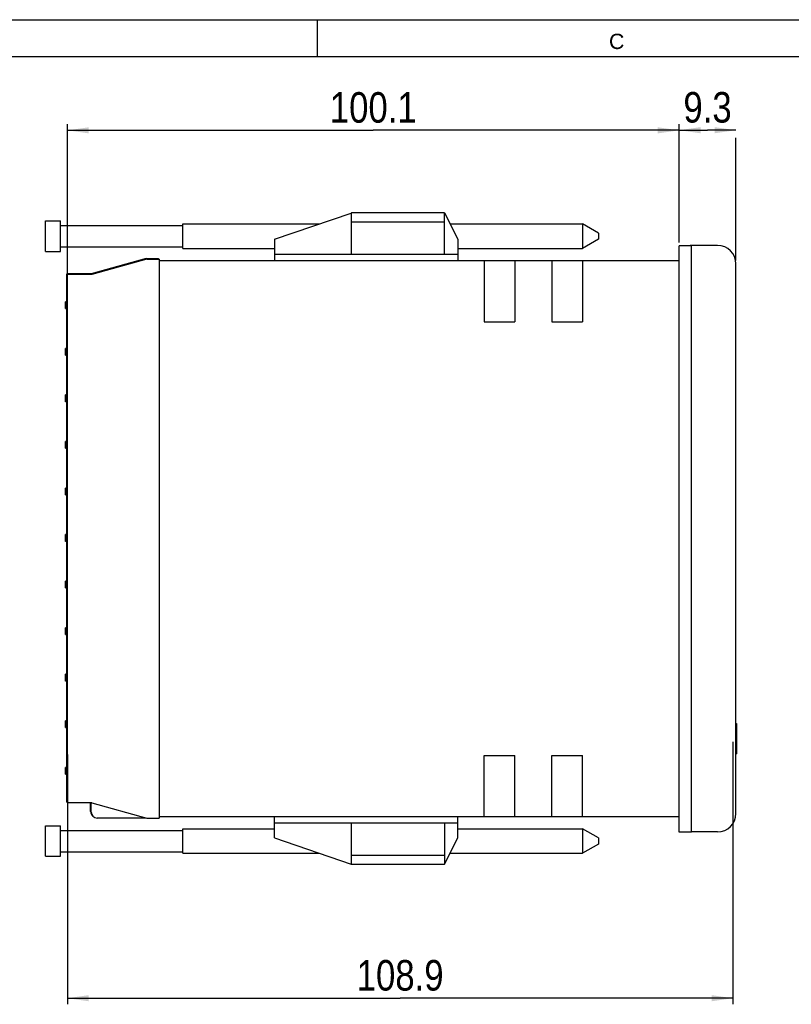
# Model space of a CAD drawing. Header units: millimetres. Extents: x 0 to 420, y 0 to 297.
# Tile 3 of 7: x 161 to 288, y 136 to 297. Entities that reach past the tile are written whole.
import ezdxf

# ---------------------------------------------------------------- set-up
doc = ezdxf.new("R2010")
doc.units = ezdxf.units.MM
doc.header["$LTSCALE"] = 23.1
doc.layers.get('0').update_dxf_attribs({"linetype": 'CONTINUOUS'})
doc.layers.add('3_ALL_AXES', color=7, linetype='CONTINUOUS')
doc.layers.add('ASSI', color=7, linetype='CONTINUOUS')
doc.styles.get("Standard").update_dxf_attribs({"font": 'txt', "width": 0.85})
doc.styles.add('TEXTSTYLE_2', font='arial.ttf')
doc.dimstyles.new('DIMSTYLE_1', dxfattribs={"dimtxt": 5, "dimasz": 3.5, "dimexe": 1, "dimexo": 0.5, "dimgap": 1.25, "dimtad": 1, "dimdec": 4, "dimdsep": 46, "dimtxsty": 'STANDARD', "dimblk": '_FILLED', "dimblk1": '_FILLED', "dimblk2": '_FILLED', "dimcen": 0.09, "dimadec": 4, "dimazin": 2, "dimtp": 0.15, "dimtm": 0.15, "dimtfac": 1, "dimtdec": 4, "dimtofl": 0, "dimtmove": 0, "dimatfit": 3, "dimldrblk": '_FILLED', "dimfxl": 1, "dimtolj": 1, "dimarcsym": 0})
doc.dimstyles.new('DIMSTYLE_2', dxfattribs={"dimtxt": 5, "dimasz": 3.5, "dimexe": 1, "dimexo": 0.5, "dimgap": 1.25, "dimtad": 1, "dimdec": 4, "dimdsep": 46, "dimtxsty": 'STANDARD', "dimblk": '_FILLED', "dimblk1": '_FILLED', "dimblk2": '_FILLED', "dimcen": 0.09, "dimadec": 4, "dimazin": 2, "dimtp": 0.1, "dimtm": 0.1, "dimtfac": 1, "dimtdec": 4, "dimtofl": 0, "dimtmove": 0, "dimatfit": 3, "dimldrblk": '_FILLED', "dimfxl": 1, "dimtolj": 1, "dimarcsym": 0})

# ---------------------------------------------------------------- blocks, each defined once
blk = doc.blocks.new('_FILLED')
at = {"color": 0, "linetype": 'BYBLOCK'}
blk.add_solid([(0, 0), (-1, 0.143), (-1, -0.143)], dxfattribs=at)
blk = doc.blocks.new('*D2')
at = {"color": 2, "linetype": 'CONTINUOUS'}
for p, q in [((269.17, 278.91), (273.82, 278.91)), ((278.47, 278.91), (273.82, 278.91)), ((269.17, 260.51), (269.17, 277.66)), ((278.47, 257.56), (278.47, 277.66))]:
    blk.add_line(p, q, dxfattribs=at)
at = {"color": 2, "linetype": 'CONTINUOUS', "xscale": 3.5, "yscale": 3.5, "zscale": 3.5, "rotation": 180}
blk.add_blockref('_FILLED', (269.17, 278.91), dxfattribs=at)
at = {"color": 2, "linetype": 'CONTINUOUS', "xscale": 3.5, "yscale": 3.5, "zscale": 3.5}
blk.add_blockref('_FILLED', (278.47, 278.91), dxfattribs=at)
at = {"color": 2, "linetype": 'CONTINUOUS', "insert": (273.82, 285.16), "char_height": 5, "width": 15.5357, "attachment_point": 2, "line_spacing_factor": 0.9}
blk.add_mtext('9.3', dxfattribs=at)
blk = doc.blocks.new('*D3')
at = {"color": 2, "linetype": 'CONTINUOUS'}
for p, q in [((277.97, 178.81), (277.97, 135.83)), ((169.07, 176.71), (169.07, 135.83)), ((169.07, 136.83), (223.52, 136.83)), ((277.97, 136.83), (223.52, 136.83))]:
    blk.add_line(p, q, dxfattribs=at)
at = {"color": 2, "linetype": 'CONTINUOUS', "xscale": 3.5, "yscale": 3.5, "zscale": 3.5, "rotation": 180}
blk.add_blockref('_FILLED', (169.07, 136.83), dxfattribs=at)
at = {"color": 2, "linetype": 'CONTINUOUS', "xscale": 3.5, "yscale": 3.5, "zscale": 3.5}
blk.add_blockref('_FILLED', (277.97, 136.83), dxfattribs=at)
at = {"color": 2, "linetype": 'CONTINUOUS', "insert": (223.52, 143.08), "char_height": 5, "width": 26.25, "attachment_point": 2, "line_spacing_factor": 0.9}
blk.add_mtext('108.9', dxfattribs=at)
blk = doc.blocks.new('*D4')
at = {"color": 2, "linetype": 'CONTINUOUS'}
for p, q in [((169.07, 239.79), (169.07, 279.89)), ((169.07, 278.89), (219.12, 278.89)), ((269.17, 278.89), (219.12, 278.89)), ((269.17, 260.51), (269.17, 279.89))]:
    blk.add_line(p, q, dxfattribs=at)
at = {"color": 2, "linetype": 'CONTINUOUS', "xscale": 3.5, "yscale": 3.5, "zscale": 3.5, "rotation": 180}
blk.add_blockref('_FILLED', (169.07, 278.89), dxfattribs=at)
at = {"color": 2, "linetype": 'CONTINUOUS', "xscale": 3.5, "yscale": 3.5, "zscale": 3.5}
blk.add_blockref('_FILLED', (269.17, 278.89), dxfattribs=at)
at = {"color": 2, "linetype": 'CONTINUOUS', "insert": (219.12, 285.14), "char_height": 5, "width": 24.6429, "attachment_point": 2, "line_spacing_factor": 0.9}
blk.add_mtext('100.1', dxfattribs=at)

msp = doc.modelspace()

# ---------------------------------------------------------------- linework, layer by layer
at = {"color": 2, "linetype": 'CONTINUOUS'}
msp.add_line((0, 297), (420, 297), dxfattribs=at)
at = {"color": 7, "linetype": 'CONTINUOUS'}
for p, q in [((210, 291), (210, 297)), ((18, 291), (414, 291)), ((202.96732, 261.05891), (215.4888, 265.33211)), ((215.56732, 258.55891), (215.56732, 265.35891)), ((230.76732, 265.35891), (215.56732, 265.35891)), ((230.76732, 258.55891), (230.76732, 265.35891)), ((230.76732, 265.35891), (232.96732, 261.05891)), ((253.36924, 263.55891), (253.36924, 259.55891)), ((255.96732, 262.05891), (253.36924, 263.55891)), ((255.96732, 262.05873), (255.96732, 261.05908)), ((202.96732, 261.05891), (202.96732, 257.55891)), ((232.96732, 261.05891), (232.96732, 257.55891)), ((255.96732, 261.05891), (253.36924, 259.55891)), ((270.96732, 260.00891), (270.96732, 260.05891)), ((275.46732, 260.05891), (270.96732, 260.05891)), ((181.96732, 257.90891), (172.96732, 255.40891)), ((181.96732, 257.90891), (183.96732, 257.90891)), ((183.96732, 257.90891), (183.96732, 257.80891)), ((232.96732, 258.55891), (202.96732, 258.55891)), ((182.06732, 257.80891), (173.06732, 255.30891)), ((182.06732, 257.80891), (184.06732, 257.80891)), ((184.06732, 257.80891), (184.06732, 166.30891)), ((184.16732, 256.35891), (184.06732, 256.35891)), ((184.16732, 256.25891), (184.06732, 256.25891)), ((278.46732, 167.05891), (278.46732, 257.05891)), ((168.96732, 250.70891), (168.96732, 255.40891)), ((172.96732, 255.40891), (168.96732, 255.40891)), ((169.06732, 168.80891), (169.06732, 255.30891)), ((173.06732, 255.30891), (169.06732, 255.30891)), ((184.16732, 255.45891), (184.06732, 255.45891)), ((168.76732, 249.70891), (168.76732, 250.80891)), ((168.96732, 250.80891), (168.76732, 250.80891)), ((168.86732, 249.60891), (168.86732, 250.70891)), ((169.06732, 250.70891), (168.86732, 250.70891)), ((168.86732, 249.70891), (168.76732, 249.70891)), ((169.06732, 249.60891), (168.86732, 249.60891)), ((168.96732, 243.08891), (168.96732, 249.60891)), ((168.76732, 242.08891), (168.76732, 243.18891)), ((168.96732, 243.18891), (168.76732, 243.18891)), ((168.96732, 243.1655), (168.76732, 243.1655)), ((168.86732, 243.09529), (168.76732, 243.09529)), ((168.86732, 243.02508), (168.76732, 243.02508)), ((168.86732, 242.93146), (168.76732, 242.93146)), ((168.86732, 242.86125), (168.76732, 242.86125)), ((168.86732, 242.74422), (168.76732, 242.74422)), ((168.86732, 242.53359), (168.76732, 242.53359)), ((168.86732, 242.41657), (168.76732, 242.41657)), ((168.86732, 242.34635), (168.76732, 242.34635)), ((168.86732, 242.25274), (168.76732, 242.25274)), ((168.86732, 242.18252), (168.76732, 242.18252)), ((168.86732, 242.11231), (168.76732, 242.11231)), ((168.86732, 242.08891), (168.76732, 242.08891)), ((168.86732, 241.98891), (168.86732, 243.08891)), ((169.06732, 243.08891), (168.86732, 243.08891)), ((169.06732, 243.0655), (168.86732, 243.0655)), ((169.06732, 242.99529), (168.86732, 242.99529)), ((169.06732, 242.92508), (168.86732, 242.92508)), ((169.06732, 242.83146), (168.86732, 242.83146)), ((169.06732, 242.76125), (168.86732, 242.76125)), ((169.06732, 242.64422), (168.86732, 242.64422)), ((169.06732, 242.43359), (168.86732, 242.43359)), ((169.06732, 242.31657), (168.86732, 242.31657)), ((169.06732, 242.24635), (168.86732, 242.24635)), ((169.06732, 242.15274), (168.86732, 242.15274)), ((169.06732, 242.08252), (168.86732, 242.08252)), ((169.06732, 242.01231), (168.86732, 242.01231)), ((169.06732, 241.98891), (168.86732, 241.98891)), ((168.96732, 235.46891), (168.96732, 241.98891)), ((184.06732, 239.00891), (184.16732, 239.00891)), ((184.06732, 238.00891), (184.16732, 238.00891)), ((168.76732, 234.46891), (168.76732, 235.56891)), ((168.96732, 235.56891), (168.76732, 235.56891)), ((168.96732, 235.5455), (168.76732, 235.5455)), ((168.86732, 235.47529), (168.76732, 235.47529)), ((168.86732, 235.38167), (168.76732, 235.38167)), ((168.86732, 234.36891), (168.86732, 235.46891)), ((169.06732, 235.46891), (168.86732, 235.46891)), ((169.06732, 235.4455), (168.86732, 235.4455)), ((169.06732, 235.37529), (168.86732, 235.37529)), ((168.86732, 235.26465), (168.76732, 235.26465)), ((168.86732, 235.10082), (168.76732, 235.10082)), ((168.86732, 234.93699), (168.76732, 234.93699)), ((168.86732, 234.77316), (168.76732, 234.77316)), ((168.86732, 234.65614), (168.76732, 234.65614)), ((168.86732, 234.56252), (168.76732, 234.56252)), ((168.86732, 234.49231), (168.76732, 234.49231)), ((168.86732, 234.46891), (168.76732, 234.46891)), ((169.06732, 235.28167), (168.86732, 235.28167)), ((169.06732, 235.16465), (168.86732, 235.16465)), ((169.06732, 235.00082), (168.86732, 235.00082)), ((169.06732, 234.83699), (168.86732, 234.83699)), ((169.06732, 234.67316), (168.86732, 234.67316)), ((169.06732, 234.55614), (168.86732, 234.55614)), ((169.06732, 234.46252), (168.86732, 234.46252)), ((169.06732, 234.39231), (168.86732, 234.39231)), ((169.06732, 234.36891), (168.86732, 234.36891)), ((168.96732, 227.84891), (168.96732, 234.36891)), ((184.06732, 232.60891), (184.16732, 232.60891)), ((184.06732, 232.50891), (184.16732, 232.50891)), ((184.06732, 231.50891), (184.16732, 231.50891)), ((168.76732, 226.84891), (168.76732, 227.94891)), ((168.96732, 227.94891), (168.76732, 227.94891)), ((168.96732, 227.9255), (168.76732, 227.9255)), ((168.86732, 227.85529), (168.76732, 227.85529)), ((168.86732, 227.78508), (168.76732, 227.78508)), ((168.86732, 227.66805), (168.76732, 227.66805)), ((168.86732, 227.59784), (168.76732, 227.59784)), ((168.86732, 227.50422), (168.76732, 227.50422)), ((168.86732, 227.43401), (168.76732, 227.43401)), ((168.86732, 227.41061), (168.76732, 227.41061)), ((168.86732, 227.3872), (168.76732, 227.3872)), ((168.86732, 227.31699), (168.76732, 227.31699)), ((168.86732, 226.74891), (168.86732, 227.84891)), ((169.06732, 227.84891), (168.86732, 227.84891)), ((169.06732, 227.8255), (168.86732, 227.8255)), ((169.06732, 227.75529), (168.86732, 227.75529)), ((169.06732, 227.68508), (168.86732, 227.68508)), ((169.06732, 227.56805), (168.86732, 227.56805)), ((169.06732, 227.49784), (168.86732, 227.49784)), ((169.06732, 227.40422), (168.86732, 227.40422)), ((169.06732, 227.33401), (168.86732, 227.33401)), ((169.06732, 227.31061), (168.86732, 227.31061)), ((169.06732, 227.2872), (168.86732, 227.2872)), ((168.86732, 227.19997), (168.76732, 227.19997)), ((168.86732, 227.12976), (168.76732, 227.12976)), ((168.86732, 227.01274), (168.76732, 227.01274)), ((168.86732, 226.94252), (168.76732, 226.94252)), ((168.86732, 226.87231), (168.76732, 226.87231)), ((168.86732, 226.84891), (168.76732, 226.84891)), ((169.06732, 227.21699), (168.86732, 227.21699)), ((169.06732, 227.09997), (168.86732, 227.09997)), ((169.06732, 227.02976), (168.86732, 227.02976)), ((169.06732, 226.91274), (168.86732, 226.91274)), ((169.06732, 226.84252), (168.86732, 226.84252)), ((169.06732, 226.77231), (168.86732, 226.77231)), ((169.06732, 226.74891), (168.86732, 226.74891)), ((168.96732, 220.22891), (168.96732, 226.74891)), ((168.76732, 219.22891), (168.76732, 220.32891)), ((168.96732, 220.32891), (168.76732, 220.32891)), ((168.86732, 220.21188), (168.76732, 220.21188)), ((168.86732, 219.22891), (168.76732, 219.22891)), ((168.86732, 219.12891), (168.86732, 220.22891)), ((169.06732, 220.22891), (168.86732, 220.22891)), ((169.06732, 220.11188), (168.86732, 220.11188)), ((169.06732, 219.12891), (168.86732, 219.12891)), ((168.96732, 212.60891), (168.96732, 219.12891)), ((168.76732, 211.60891), (168.76732, 212.70891)), ((168.96732, 212.70891), (168.76732, 212.70891)), ((168.96732, 212.6855), (168.76732, 212.6855)), ((168.86732, 212.61529), (168.76732, 212.61529)), ((168.86732, 212.52167), (168.76732, 212.52167)), ((168.86732, 212.45146), (168.76732, 212.45146)), ((168.86732, 212.38125), (168.76732, 212.38125)), ((168.86732, 212.31103), (168.76732, 212.31103)), ((168.86732, 212.28763), (168.76732, 212.28763)), ((168.86732, 212.21742), (168.76732, 212.21742)), ((168.86732, 212.1472), (168.76732, 212.1472)), ((168.86732, 212.03018), (168.76732, 212.03018)), ((168.86732, 211.91316), (168.76732, 211.91316)), ((168.86732, 211.79614), (168.76732, 211.79614)), ((168.86732, 211.70252), (168.76732, 211.70252)), ((168.86732, 211.63231), (168.76732, 211.63231)), ((168.86732, 211.60891), (168.76732, 211.60891)), ((168.86732, 211.50891), (168.86732, 212.60891)), ((169.06732, 212.60891), (168.86732, 212.60891)), ((169.06732, 212.5855), (168.86732, 212.5855)), ((169.06732, 212.51529), (168.86732, 212.51529)), ((169.06732, 212.42167), (168.86732, 212.42167)), ((169.06732, 212.35146), (168.86732, 212.35146)), ((169.06732, 212.28125), (168.86732, 212.28125)), ((169.06732, 212.21103), (168.86732, 212.21103)), ((169.06732, 212.18763), (168.86732, 212.18763)), ((169.06732, 212.11742), (168.86732, 212.11742)), ((169.06732, 212.0472), (168.86732, 212.0472)), ((169.06732, 211.93018), (168.86732, 211.93018)), ((169.06732, 211.81316), (168.86732, 211.81316)), ((169.06732, 211.69614), (168.86732, 211.69614)), ((169.06732, 211.60252), (168.86732, 211.60252)), ((169.06732, 211.53231), (168.86732, 211.53231)), ((169.06732, 211.50891), (168.86732, 211.50891)), ((168.96732, 204.98891), (168.96732, 211.50891)), ((168.76732, 203.98891), (168.76732, 205.08891)), ((168.96732, 205.08891), (168.76732, 205.08891)), ((168.86732, 204.97188), (168.76732, 204.97188)), ((168.86732, 204.69103), (168.76732, 204.69103)), ((168.86732, 203.88891), (168.86732, 204.98891)), ((169.06732, 204.98891), (168.86732, 204.98891)), ((169.06732, 204.87188), (168.86732, 204.87188)), ((168.86732, 204.66763), (168.76732, 204.66763)), ((168.86732, 204.59742), (168.76732, 204.59742)), ((168.86732, 204.5038), (168.76732, 204.5038)), ((168.86732, 204.38678), (168.76732, 204.38678)), ((168.86732, 204.29316), (168.76732, 204.29316)), ((168.86732, 204.17614), (168.76732, 204.17614)), ((168.86732, 204.08252), (168.76732, 204.08252)), ((168.86732, 204.01231), (168.76732, 204.01231)), ((168.86732, 203.98891), (168.76732, 203.98891)), ((169.06732, 204.59103), (168.86732, 204.59103)), ((169.06732, 204.56763), (168.86732, 204.56763)), ((169.06732, 204.49742), (168.86732, 204.49742)), ((169.06732, 204.4038), (168.86732, 204.4038)), ((169.06732, 204.28678), (168.86732, 204.28678)), ((169.06732, 204.19316), (168.86732, 204.19316)), ((169.06732, 204.07614), (168.86732, 204.07614)), ((169.06732, 203.98252), (168.86732, 203.98252)), ((169.06732, 203.91231), (168.86732, 203.91231)), ((169.06732, 203.88891), (168.86732, 203.88891)), ((168.96732, 197.36891), (168.96732, 203.88891)), ((168.76732, 196.85401), (168.76732, 197.46891)), ((168.96732, 197.46891), (168.76732, 197.46891)), ((168.76732, 196.36891), (168.76732, 196.83699)), ((168.86732, 196.83699), (168.76732, 196.83699)), ((168.86732, 196.69657), (168.76732, 196.69657)), ((168.86732, 196.26891), (168.86732, 197.36891)), ((169.06732, 197.36891), (168.86732, 197.36891)), ((169.06732, 196.73699), (168.86732, 196.73699)), ((168.86732, 196.36891), (168.76732, 196.36891)), ((169.06732, 196.59657), (168.86732, 196.59657)), ((169.06732, 196.26891), (168.86732, 196.26891)), ((168.96732, 189.74891), (168.96732, 196.26891)), ((184.06732, 192.60891), (184.16732, 192.60891)), ((184.06732, 191.60891), (184.16732, 191.60891)), ((168.76732, 188.74891), (168.76732, 189.84891)), ((168.96732, 189.84891), (168.76732, 189.84891)), ((168.96732, 189.8255), (168.76732, 189.8255)), ((168.96732, 189.77869), (168.76732, 189.77869)), ((168.86732, 189.68508), (168.76732, 189.68508)), ((168.86732, 189.59146), (168.76732, 189.59146)), ((168.86732, 189.54465), (168.76732, 189.54465)), ((168.86732, 189.45103), (168.76732, 189.45103)), ((168.86732, 189.38082), (168.76732, 189.38082)), ((168.86732, 189.31061), (168.76732, 189.31061)), ((168.86732, 189.2638), (168.76732, 189.2638)), ((168.86732, 189.19359), (168.76732, 189.19359)), ((168.86732, 189.09997), (168.76732, 189.09997)), ((168.86732, 189.00635), (168.76732, 189.00635)), ((168.86732, 188.93614), (168.76732, 188.93614)), ((168.86732, 188.86593), (168.76732, 188.86593)), ((168.86732, 188.81912), (168.76732, 188.81912)), ((168.86732, 188.77231), (168.76732, 188.77231)), ((168.86732, 188.74891), (168.76732, 188.74891)), ((168.86732, 188.64891), (168.86732, 189.74891)), ((169.06732, 189.74891), (168.86732, 189.74891)), ((169.06732, 189.7255), (168.86732, 189.7255)), ((169.06732, 189.67869), (168.86732, 189.67869)), ((169.06732, 189.58508), (168.86732, 189.58508)), ((169.06732, 189.49146), (168.86732, 189.49146)), ((169.06732, 189.44465), (168.86732, 189.44465)), ((169.06732, 189.35103), (168.86732, 189.35103)), ((169.06732, 189.28082), (168.86732, 189.28082)), ((169.06732, 189.21061), (168.86732, 189.21061)), ((169.06732, 189.1638), (168.86732, 189.1638)), ((169.06732, 189.09359), (168.86732, 189.09359)), ((169.06732, 188.99997), (168.86732, 188.99997)), ((169.06732, 188.90635), (168.86732, 188.90635)), ((169.06732, 188.83614), (168.86732, 188.83614)), ((169.06732, 188.76593), (168.86732, 188.76593)), ((169.06732, 188.71912), (168.86732, 188.71912)), ((169.06732, 188.67231), (168.86732, 188.67231)), ((169.06732, 188.64891), (168.86732, 188.64891)), ((168.96732, 182.12891), (168.96732, 188.64891)), ((184.06732, 186.20891), (184.16732, 186.20891)), ((184.06732, 186.10891), (184.16732, 186.10891)), ((184.06732, 185.10891), (184.16732, 185.10891)), ((168.76732, 181.12891), (168.76732, 182.22891)), ((168.96732, 182.22891), (168.76732, 182.22891)), ((168.96732, 182.2055), (168.76732, 182.2055)), ((168.96732, 182.15869), (168.76732, 182.15869)), ((168.86732, 181.02891), (168.86732, 182.12891)), ((169.06732, 182.12891), (168.86732, 182.12891)), ((168.86732, 182.06508), (168.76732, 182.06508)), ((168.86732, 181.97146), (168.76732, 181.97146)), ((168.86732, 181.92465), (168.76732, 181.92465)), ((168.86732, 181.83103), (168.76732, 181.83103)), ((168.86732, 181.76082), (168.76732, 181.76082)), ((168.86732, 181.24593), (168.76732, 181.24593)), ((168.86732, 181.12891), (168.76732, 181.12891)), ((169.06732, 182.1055), (168.86732, 182.1055)), ((169.06732, 182.05869), (168.86732, 182.05869)), ((169.06732, 181.96508), (168.86732, 181.96508)), ((169.06732, 181.87146), (168.86732, 181.87146)), ((169.06732, 181.82465), (168.86732, 181.82465)), ((169.06732, 181.73103), (168.86732, 181.73103)), ((169.06732, 181.66082), (168.86732, 181.66082)), ((169.06732, 181.14593), (168.86732, 181.14593)), ((169.06732, 181.02891), (168.86732, 181.02891)), ((168.96732, 174.50891), (168.96732, 181.02891)), ((278.46732, 181.80891), (278.53732, 181.80891)), ((278.46732, 181.30891), (278.53732, 181.30891)), ((278.53732, 181.80891), (278.53732, 176.80891)), ((278.46732, 176.80891), (278.53732, 176.80891)), ((168.76732, 173.50891), (168.76732, 174.60891)), ((168.96732, 174.60891), (168.76732, 174.60891)), ((168.86732, 173.40891), (168.86732, 174.50891)), ((169.06732, 174.50891), (168.86732, 174.50891)), ((168.86732, 173.50891), (168.76732, 173.50891)), ((169.06732, 173.40891), (168.86732, 173.40891)), ((168.96732, 168.90891), (168.96732, 173.40891)), ((169.06732, 168.90891), (168.96732, 168.90891)), ((173.06732, 168.80891), (169.06732, 168.80891)), ((172.86732, 167.40891), (172.86732, 168.80891)), ((172.96732, 167.30891), (172.96732, 168.80891)), ((173.06732, 168.80891), (182.06732, 166.30891)), ((184.16732, 168.65891), (184.06732, 168.65891)), ((181.96732, 166.30891), (173.96732, 166.30891)), ((181.96732, 166.30891), (181.96732, 166.33668)), ((182.06732, 166.30891), (184.06732, 166.30891)), ((202.96732, 163.05891), (202.96732, 166.55891)), ((232.96732, 163.05891), (232.96732, 166.55891)), ((202.96732, 165.55891), (232.96732, 165.55891)), ((215.56732, 158.75891), (215.56732, 165.55891)), ((230.76732, 165.55891), (230.76732, 158.75891)), ((255.96732, 163.05891), (253.36924, 164.55891)), ((253.36924, 164.55891), (253.36924, 160.55891)), ((202.96732, 163.05891), (215.4888, 158.7857)), ((230.76732, 158.75891), (232.96732, 163.05891)), ((255.96732, 163.05873), (255.96732, 162.05908)), ((275.46732, 164.05891), (271.16732, 164.05891)), ((255.96732, 162.05891), (253.36924, 160.55891)), ((215.56732, 158.75891), (230.76732, 158.75891))]:
    msp.add_line(p, q, dxfattribs=at)
at = {"color": 9, "linetype": 'CONTINUOUS'}
for p, q in [((230.76732, 263.85891), (215.56732, 263.85891)), ((215.56732, 160.25891), (230.76732, 160.25891))]:
    msp.add_line(p, q, dxfattribs=at)
at = {"color": 7, "linetype": 'CONTINUOUS'}
for centre, radius, start, end in [((215.65029, 264.85891), 0.5, 99.551642, 108.8432254), ((275.46732, 257.05891), 3, 0, 90), ((173.86732, 167.40891), 1, 180, 229.0678851), ((173.96732, 167.30891), 1, 180, 270), ((275.46732, 167.05891), 3, 270, 360), ((215.65029, 159.25891), 0.5, 251.1567746, 260.448358)]:
    msp.add_arc(centre, radius, start, end, dxfattribs=at)
at = {"layer": '3_ALL_AXES', "color": 7, "linetype": 'CONTINUOUS'}
for p, q in [((269.16732, 164.00891), (269.16732, 260.00891)), ((271.16732, 260.00891), (269.16732, 260.00891)), ((271.16732, 164.00891), (271.16732, 260.00891)), ((184.16732, 166.55891), (184.16732, 257.55891)), ((184.16732, 257.55891), (269.16732, 257.55891)), ((237.26732, 257.55891), (237.26732, 247.55891)), ((242.26732, 257.55891), (242.26732, 247.55891)), ((248.36732, 257.55891), (248.36732, 247.55891)), ((253.36732, 257.55891), (253.36732, 247.55891)), ((237.26732, 247.55891), (242.26732, 247.55891)), ((248.36732, 247.55891), (253.36732, 247.55891)), ((184.16732, 235.41891), (184.06732, 235.41891)), ((184.16732, 235.31891), (184.06732, 235.31891)), ((184.16732, 234.51891), (184.06732, 234.51891)), ((184.16732, 189.69891), (184.06732, 189.69891)), ((184.16732, 189.59891), (184.06732, 189.59891)), ((184.16732, 188.79891), (184.06732, 188.79891)), ((237.26732, 176.55891), (242.26732, 176.55891)), ((237.26732, 166.55891), (237.26732, 176.55891)), ((242.26732, 166.55891), (242.26732, 176.55891)), ((248.36732, 176.55891), (253.36732, 176.55891)), ((248.36732, 166.55891), (248.36732, 176.55891)), ((253.36732, 166.55891), (253.36732, 176.55891)), ((184.16732, 166.55891), (269.16732, 166.55891)), ((271.16732, 164.00891), (269.16732, 164.00891))]:
    msp.add_line(p, q, dxfattribs=at)
at = {"layer": 'ASSI', "color": 7, "linetype": 'CONTINUOUS'}
for p, q in [((165.46732, 259.05891), (165.46732, 264.05891)), ((165.46732, 264.05891), (167.96732, 264.05891)), ((167.96732, 259.05891), (167.96732, 264.05891)), ((167.96732, 263.30891), (187.96732, 263.30891)), ((187.96732, 259.55891), (187.96732, 263.55891)), ((187.96732, 263.55891), (210.2929, 263.55891)), ((231.68825, 263.55891), (253.36924, 263.55891)), ((167.96732, 259.80891), (187.96732, 259.80891)), ((187.96732, 259.55891), (202.96732, 259.55891)), ((232.96732, 259.55891), (253.36924, 259.55891)), ((165.46732, 259.05891), (167.96732, 259.05891)), ((165.46732, 160.05891), (165.46732, 165.05891)), ((165.46732, 165.05891), (167.96732, 165.05891)), ((167.96732, 160.05891), (167.96732, 165.05891)), ((187.96732, 164.55891), (202.96732, 164.55891)), ((187.96732, 160.55891), (187.96732, 164.55891)), ((232.96732, 164.55891), (253.36924, 164.55891)), ((167.96732, 164.30891), (187.96732, 164.30891)), ((165.46732, 160.05891), (167.96732, 160.05891)), ((167.96732, 160.80891), (187.96732, 160.80891)), ((187.96732, 160.55891), (210.2929, 160.55891)), ((231.68825, 160.55891), (253.36924, 160.55891))]:
    msp.add_line(p, q, dxfattribs=at)

# ---------------------------------------------------------------- texts
at = {"color": 2, "linetype": 'CONTINUOUS', "insert": (258.95204, 294.69835), "char_height": 2.5, "width": 2.5185874, "attachment_point": 2, "line_spacing_factor": 0.9, "style": 'TEXTSTYLE_2'}
msp.add_mtext('C', dxfattribs=at)

# ---------------------------------------------------------------- dimensions: what is measured, and where the dimension line sits
at = {"color": 2, "linetype": 'CONTINUOUS'}
for base, p1, p2, dimstyle, picture, middle in [((169.06732, 278.89374), (269.16732, 260.00891), (169.06732, 239.28891), 'DIMSTYLE_1', '*D4', (218.40304, 278.89374)), ((269.16732, 278.91152), (278.46732, 257.05891), (269.16732, 260.00891), 'DIMSTYLE_2', '*D2', (273.10304, 278.91152)), ((169.06732, 136.83203), (277.96732, 179.30891), (169.06732, 177.20891), 'DIMSTYLE_1', '*D3', (222.80304, 136.83203))]:
    dim = msp.add_linear_dim(base=base, p1=p1, p2=p2, angle=180, dimstyle=dimstyle, dxfattribs=at)
    dim.commit()
    dim.dimension.update_dxf_attribs({"geometry": picture, "text_midpoint": middle, "dimtype": 160})

doc.saveas('drawing.dxf')
